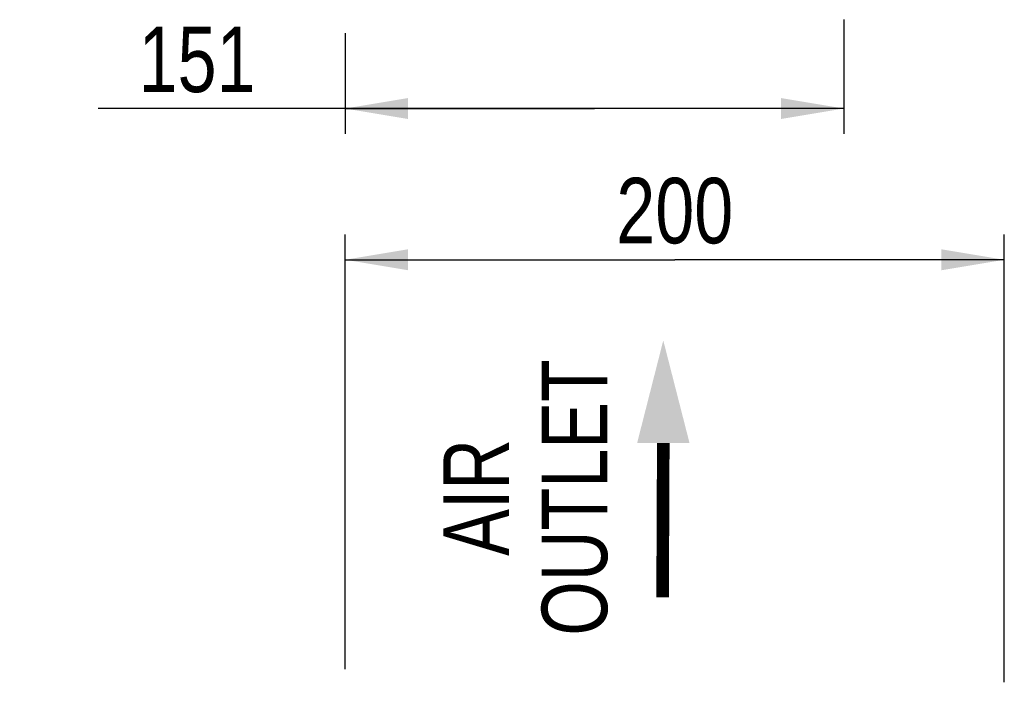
# Model space of a CAD drawing. Header units: inches. Extents: x 0 to 82.7, y 0 to 58.5.
# Tile 59 of 69: x 27.7 to 39.4, y 36.2 to 44.1. Entities that reach past the tile are written whole.
import ezdxf

# ---------------------------------------------------------------- set-up
doc = ezdxf.new("R2010")
doc.units = ezdxf.units.IN
doc.header["$LTSCALE"] = 4.547244
doc.header["$MEASUREMENT"] = 0
doc.layers.get('0').update_dxf_attribs({"linetype": 'CONTINUOUS'})
doc.styles.get("Standard").update_dxf_attribs({"font": 'txt', "width": 0.8})
doc.styles.add('TEXTSTYLE_5', font='txt', dxfattribs={"width": 0.8})
doc.dimstyles.new('DIMSTYLE_1', dxfattribs={"dimtxt": 0.78125, "dimasz": 0.75, "dimexe": 0.18, "dimexo": 0.0625, "dimgap": 0.09, "dimtad": 1, "dimdec": 0, "dimzin": 4, "dimdsep": 46, "dimtxsty": 'STANDARD', "dimblk": '_FILLED', "dimblk1": '_FILLED', "dimblk2": '_FILLED', "dimcen": 0.09, "dimadec": 0, "dimazin": 0, "dimtfac": 1, "dimtdec": 0, "dimtofl": 0, "dimtmove": 0, "dimatfit": 3, "dimldrblk": '_FILLED', "dimfxl": 1, "dimtolj": 1, "dimtzin": 4, "dimarcsym": 0})

# ---------------------------------------------------------------- blocks, each defined once
blk = doc.blocks.new('_FILLED')
at = {"color": 0, "linetype": 'BYBLOCK'}
blk.add_solid([(0, 0), (-1, 0.167), (-1, -0.167)], dxfattribs=at)
blk = doc.blocks.new('*D3')
at = {"color": 7, "linetype": 'CONTINUOUS'}
for p, q in [((31.538, 36.319), (31.538, 41.501)), ((39.396, 36.161), (39.396, 41.501)), ((31.538, 41.201), (35.467, 41.201)), ((39.396, 41.201), (35.467, 41.201))]:
    blk.add_line(p, q, dxfattribs=at)
at = {"color": 7, "linetype": 'CONTINUOUS', "xscale": 0.75, "yscale": 0.75, "zscale": 0.75, "rotation": 180}
blk.add_blockref('_FILLED', (31.538, 41.201), dxfattribs=at)
at = {"color": 7, "linetype": 'CONTINUOUS', "xscale": 0.75, "yscale": 0.75, "zscale": 0.75}
blk.add_blockref('_FILLED', (39.396, 41.201), dxfattribs=at)
at = {"color": 7, "linetype": 'CONTINUOUS', "insert": (35.467, 42.178), "char_height": 0.7812, "width": 1.875, "attachment_point": 2, "line_spacing_factor": 0.9}
blk.add_mtext('200', dxfattribs=at)
blk = doc.blocks.new('*D22')
at = {"color": 7, "linetype": 'CONTINUOUS'}
for p, q in [((37.482, 44.065), (37.482, 42.705)), ((31.538, 43.905), (31.538, 42.705)), ((34.51, 43.005), (28.593, 43.005)), ((31.538, 43.005), (34.51, 43.005)), ((37.482, 43.005), (34.51, 43.005))]:
    blk.add_line(p, q, dxfattribs=at)
at = {"color": 7, "linetype": 'CONTINUOUS', "xscale": 0.75, "yscale": 0.75, "zscale": 0.75, "rotation": 180}
blk.add_blockref('_FILLED', (31.538, 43.005), dxfattribs=at)
at = {"color": 7, "linetype": 'CONTINUOUS', "xscale": 0.75, "yscale": 0.75, "zscale": 0.75}
blk.add_blockref('_FILLED', (37.482, 43.005), dxfattribs=at)
at = {"color": 7, "linetype": 'CONTINUOUS', "insert": (30.468, 43.982), "char_height": 0.7812, "width": 1.875, "attachment_point": 3, "line_spacing_factor": 0.9}
blk.add_mtext('151', dxfattribs=at)
blk = doc.blocks.new('SYMBOL_0_BL1', base_point=(35.33, 38.708))
at = {"color": 7, "linetype": 'CONTINUOUS', "const_width": 0.15}
blk.add_lwpolyline([(35.33, 39.015), (35.322, 37.176)], dxfattribs=at)
at = {"color": 7, "linetype": 'CONTINUOUS'}
blk.add_solid([(35.643, 39.015), (35.33, 40.239), (35.018, 39.015)], dxfattribs=at)

msp = doc.modelspace()

# ---------------------------------------------------------------- block references
at = {"color": 7, "linetype": 'CONTINUOUS'}
msp.add_blockref('SYMBOL_0_BL1', (35.33, 38.708), dxfattribs=at)

# ---------------------------------------------------------------- texts
at = {"color": 7, "linetype": 'CONTINUOUS', "insert": (32.708, 38.366), "char_height": 0.7812, "width": 3.54167, "attachment_point": 2, "rotation": 90, "line_spacing_factor": 0.9, "style": 'TEXTSTYLE_5'}
msp.add_mtext('AIR \\POUTLET', dxfattribs=at)

# ---------------------------------------------------------------- dimensions: what is measured, and where the dimension line sits
at = {"color": 7, "linetype": 'CONTINUOUS'}
dim = msp.add_linear_dim(base=(31.538, 43.005), p1=(37.482, 44.065), p2=(31.538, 43.905), angle=180, dimstyle='DIMSTYLE_1', dxfattribs=at)
dim.commit()
dim.dimension.update_dxf_attribs({"geometry": '*D22', "text_midpoint": (27.656, 43.591), "dimtype": 160})
dim = msp.add_linear_dim(base=(39.396, 41.201), p1=(31.538, 36.319), p2=(39.396, 36.161), dimstyle='DIMSTYLE_1', dxfattribs=at)
dim.commit()
dim.dimension.update_dxf_attribs({"geometry": '*D3', "text_midpoint": (34.53, 41.787), "dimtype": 160})

doc.saveas('drawing.dxf')
